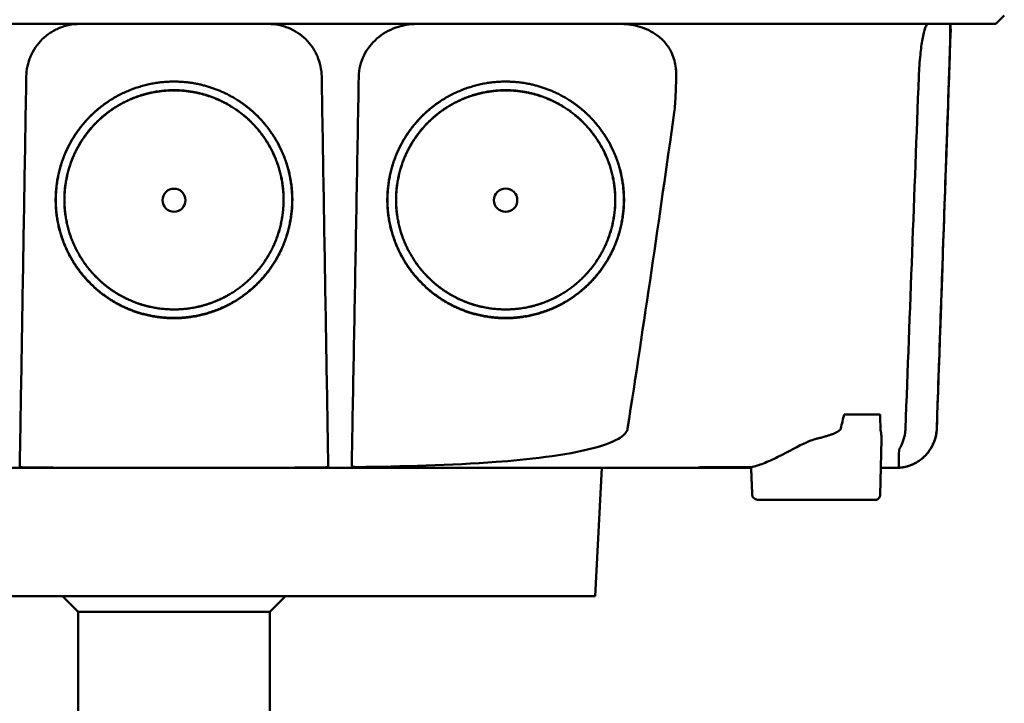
# Model space of a CAD drawing. Header units: millimetres. Extents: x 173 to 373, y 81 to 371.
# Tile 7 of 8: x 259 to 352, y 264 to 328. Entities that reach past the tile are written whole.
import ezdxf

# ---------------------------------------------------------------- set-up
doc = ezdxf.new("R2010")
doc.units = ezdxf.units.MM
doc.layers.add('Visible (ISO)', color=7, linetype='Continuous', lineweight=50)

msp = doc.modelspace()

# ---------------------------------------------------------------- linework, layer by layer
at = {"layer": 'Visible (ISO)'}
for p, q in [((351.522, 328.399), (350.718, 327.594)), ((346.46, 327.091), (346.484, 327.091)), ((336.456, 290.875), (339.845, 290.875)), ((339.845, 283.317), (339.975, 288.506)), ((313.058, 273.769), (313.69, 285.845)), ((323.179, 285.923), (323.178, 285.845)), ((327.716, 285.845), (323.178, 285.845)), ((339.374, 282.827), (328.435, 282.827)), ((313.058, 273.769), (233.843, 273.769)), ((264.45, 272.299), (262.98, 273.769)), ((282.45, 272.299), (283.92, 273.769)), ((282.45, 272.299), (264.45, 272.299)), ((264.45, 237.746), (264.45, 272.299)), ((282.45, 237.746), (282.45, 272.299))]:
    msp.add_line(p, q, dxfattribs=at)
for centre, major_axis, ratio, start_param, end_param in [((403.318, 327.846), (-100.955, -2891.748), 0.019629, 4.713161, 4.713335), ((87.009, 289.514), (258.164, 0.021), 0.00001, 6.282407, 6.282422), ((323.079, 285.845), (0.392, 0), 0.000189, 2.574212, 2.713359)]:
    msp.add_ellipse(centre, major_axis=major_axis, ratio=ratio, start_param=start_param, end_param=end_param, dxfattribs=at)
for centre, major_axis in [((273.45, 311.019), (0, 1.082)), ((304.636, 311.019), (0, 1.097))]:
    msp.add_ellipse(centre, major_axis=major_axis, ratio=0.999962, dxfattribs=at)
for points, degree, knots in [([(350.718, 327.594), (350.718, 327.594), (350.707, 327.594), (350.685, 327.594), (350.6, 327.594), (350.345, 327.594), (349.922, 327.594), (349.499, 327.594), (348.906, 327.594), (348.147, 327.594), (347.768, 327.594), (347.346, 327.594), (346.882, 327.594), (346.651, 327.594), (346.408, 327.594), (346.156, 327.594), (346.03, 327.594), (345.901, 327.594), (345.77, 327.594), (345.704, 327.594), (345.637, 327.594), (345.57, 327.594), (345.537, 327.594), (345.503, 327.594), (345.469, 327.594), (345.453, 327.594), (345.436, 327.594), (345.419, 327.594), (345.41, 327.594), (345.402, 327.594), (345.393, 327.594), (345.389, 327.594), (345.385, 327.594), (345.38, 327.594), (345.376, 327.594), (345.372, 327.594), (345.367, 327.594), (345.365, 327.594), (345.362, 327.594), (345.36, 327.594), (345.354, 327.594), (345.349, 327.594), (345.343, 327.594), (345.337, 327.594), (345.331, 327.594), (345.325, 327.594), (345.314, 327.594), (345.301, 327.594), (345.289, 327.594), (345.264, 327.594), (345.238, 327.594), (345.21, 327.594), (345.166, 327.594), (345.118, 327.594), (345.067, 327.594), (345.016, 327.594), (344.961, 327.594), (344.903, 327.594), (344.788, 327.594), (344.658, 327.594), (344.517, 327.594), (344.235, 327.594), (343.899, 327.594), (343.519, 327.594), (343.139, 327.594), (342.707, 327.594), (342.239, 327.594), (341.77, 327.594), (341.253, 327.594), (340.707, 327.594), (340.16, 327.594), (339.571, 327.594), (338.96, 327.594), (338.349, 327.594), (337.701, 327.594), (337.039, 327.594), (336.708, 327.594), (336.368, 327.594), (336.028, 327.594), (335.857, 327.594), (335.684, 327.594), (335.512, 327.594), (335.339, 327.594), (335.164, 327.594), (334.99, 327.594), (334.895, 327.594), (334.8, 327.594), (334.706, 327.594), (334.499, 327.594), (334.293, 327.594), (334.086, 327.594), (333.738, 327.594), (333.389, 327.594), (333.04, 327.594), (332.691, 327.594), (332.342, 327.594), (331.993, 327.594), (331.404, 327.594), (330.814, 327.594), (330.224, 327.594), (329.634, 327.594), (329.043, 327.594), (328.452, 327.594), (327.269, 327.594), (326.085, 327.594), (324.899, 327.594), (322.231, 327.594), (319.548, 327.594), (316.864, 327.594), (314.18, 327.594), (311.483, 327.594), (308.785, 327.594), (303.39, 327.594), (297.96, 327.594), (292.528, 327.594), (289.812, 327.594), (287.087, 327.594), (284.366, 327.594), (281.645, 327.594), (278.916, 327.594), (276.193, 327.594), (274.579, 327.594), (272.965, 327.594), (271.351, 327.594), (267.72, 327.594), (264.086, 327.594), (260.459, 327.594), (255.019, 327.594), (249.576, 327.594), (244.165, 327.594), (238.753, 327.594), (233.351, 327.594), (227.99, 327.594), (222.629, 327.594), (217.288, 327.594), (212, 327.594)], 3, [0.3330934, 0.3330934, 0.3330934, 0.3330934, 0.3372182, 0.3372182, 0.3372182, 0.3535986, 0.3535986, 0.3535986, 0.369979, 0.369979, 0.369979, 0.3781692, 0.3781692, 0.3781692, 0.3822643, 0.3822643, 0.3822643, 0.3843118, 0.3843118, 0.3843118, 0.3853356, 0.3853356, 0.3853356, 0.3858475, 0.3858475, 0.3858475, 0.3861034, 0.3861034, 0.3861034, 0.3862314, 0.3862314, 0.3862314, 0.3862954, 0.3862954, 0.3862954, 0.3863594, 0.3863594, 0.3863594, 0.3863968, 0.3863968, 0.3863968, 0.3864806, 0.3864806, 0.3864806, 0.3865644, 0.3865644, 0.3865644, 0.386732, 0.386732, 0.386732, 0.3870672, 0.3870672, 0.3870672, 0.3876065, 0.3876065, 0.3876065, 0.3881457, 0.3881457, 0.3881457, 0.3892243, 0.3892243, 0.3892243, 0.3913814, 0.3913814, 0.3913814, 0.3935385, 0.3935385, 0.3935385, 0.3956955, 0.3956955, 0.3956955, 0.3978526, 0.3978526, 0.3978526, 0.4000097, 0.4000097, 0.4000097, 0.4010883, 0.4010883, 0.4010883, 0.4016275, 0.4016275, 0.4016275, 0.4021668, 0.4021668, 0.4021668, 0.4024603, 0.4024603, 0.4024603, 0.4030994, 0.4030994, 0.4030994, 0.404178, 0.404178, 0.404178, 0.4052565, 0.4052565, 0.4052565, 0.4070765, 0.4070765, 0.4070765, 0.4088966, 0.4088966, 0.4088966, 0.4125367, 0.4125367, 0.4125367, 0.4207269, 0.4207269, 0.4207269, 0.4289171, 0.4289171, 0.4289171, 0.4452975, 0.4452975, 0.4452975, 0.4534877, 0.4534877, 0.4534877, 0.4616779, 0.4616779, 0.4616779, 0.4665313, 0.4665313, 0.4665313, 0.4774516, 0.4774516, 0.4774516, 0.493832, 0.493832, 0.493832, 0.5102124, 0.5102124, 0.5102124, 0.5265928, 0.5265928, 0.5265928, 0.5265928]), ([(259.562, 322.649), (259.567, 322.977), (259.604, 323.3), (259.672, 323.617), (259.706, 323.775), (259.748, 323.932), (259.797, 324.088), (259.847, 324.243), (259.904, 324.398), (259.968, 324.548), (260.097, 324.848), (260.253, 325.131), (260.436, 325.4), (260.619, 325.668), (260.831, 325.922), (261.063, 326.15), (261.294, 326.377), (261.546, 326.581), (261.818, 326.761), (261.954, 326.851), (262.096, 326.935), (262.24, 327.011), (262.384, 327.087), (262.531, 327.156), (262.681, 327.218), (262.981, 327.341), (263.292, 327.435), (263.614, 327.499), (263.937, 327.562), (264.262, 327.594), (264.591, 327.594)], 3, [0, 0, 0, 0, 0.00097301, 0.00097301, 0.00097301, 0.001459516, 0.001459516, 0.001459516, 0.001946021, 0.001946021, 0.001946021, 0.002919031, 0.002919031, 0.002919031, 0.003892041, 0.003892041, 0.003892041, 0.004865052, 0.004865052, 0.004865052, 0.005351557, 0.005351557, 0.005351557, 0.005838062, 0.005838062, 0.005838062, 0.006811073, 0.006811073, 0.006811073, 0.007784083, 0.007784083, 0.007784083, 0.007784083]), ([(282.31, 327.594), (282.639, 327.594), (282.962, 327.562), (283.28, 327.5), (283.439, 327.469), (283.597, 327.43), (283.753, 327.383), (283.909, 327.336), (284.065, 327.281), (284.216, 327.219), (284.518, 327.096), (284.804, 326.944), (285.075, 326.766), (285.347, 326.587), (285.604, 326.379), (285.836, 326.152), (286.067, 325.924), (286.275, 325.676), (286.46, 325.407), (286.552, 325.272), (286.638, 325.132), (286.717, 324.989), (286.795, 324.846), (286.867, 324.701), (286.931, 324.552), (287.059, 324.254), (287.158, 323.944), (287.227, 323.623), (287.296, 323.302), (287.334, 322.977), (287.339, 322.649)], 3, [0, 0, 0, 0, 0.00097301, 0.00097301, 0.00097301, 0.001459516, 0.001459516, 0.001459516, 0.001946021, 0.001946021, 0.001946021, 0.002919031, 0.002919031, 0.002919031, 0.003892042, 0.003892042, 0.003892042, 0.004865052, 0.004865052, 0.004865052, 0.005351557, 0.005351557, 0.005351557, 0.005838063, 0.005838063, 0.005838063, 0.006811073, 0.006811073, 0.006811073, 0.007784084, 0.007784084, 0.007784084, 0.007784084]), ([(290.827, 322.649), (290.833, 322.983), (290.875, 323.315), (291.036, 323.99), (291.158, 324.327), (291.614, 325.25), (292.032, 325.782), (293.057, 326.674), (293.66, 327.021), (294.941, 327.48), (295.612, 327.594), (296.285, 327.594)], 3, [0, 0, 0, 0, 0.10041, 0.10041, 0.2078888, 0.2078888, 0.4091061, 0.4091061, 0.6152542, 0.6152542, 0.8173443, 0.8173443, 0.8173443, 0.8173443]), ([(315.516, 327.594), (316.107, 327.594), (316.697, 327.506), (317.83, 327.153), (318.371, 326.889), (318.858, 326.542)], 3, [0, 0, 0, 0, 0.1800005, 0.1800005, 0.3619346, 0.3619346, 0.3619346, 0.3619346]), ([(343.481, 322.649), (343.495, 322.999), (343.513, 323.347), (343.562, 324.044), (343.592, 324.388), (343.683, 325.254), (343.751, 325.742), (343.908, 326.61), (343.998, 326.969), (344.14, 327.356), (344.192, 327.458), (344.281, 327.57), (344.32, 327.594), (344.357, 327.594)], 3, [-0.7883901, -0.7883901, -0.7883901, -0.7883901, -0.6831553, -0.6831553, -0.5736049, -0.5736049, -0.3943504, -0.3943504, -0.1984717, -0.1984717, -0.0870001, -0.0870001, -0.000001, -0.000001, -0.000001, -0.000001]), ([(346.414, 327.594), (346.418, 327.594), (346.421, 327.589), (346.427, 327.565), (346.43, 327.546), (346.439, 327.457), (346.442, 327.354), (346.446, 326.965), (346.442, 326.605), (346.422, 325.738), (346.408, 325.255), (346.382, 324.393), (346.371, 324.047), (346.347, 323.349), (346.335, 322.999), (346.323, 322.649)], 3, [-0.7832737, -0.7832737, -0.7832737, -0.7832737, -0.7415068, -0.7415068, -0.6969778, -0.6969778, -0.5858932, -0.5858932, -0.3917749, -0.3917749, -0.2149614, -0.2149614, -0.1053633, -0.1053633, -0.000001, -0.000001, -0.000001, -0.000001]), ([(318.857, 326.542), (319.15, 326.333), (319.414, 326.088), (319.891, 325.516), (320.096, 325.189), (320.459, 324.395), (320.585, 323.925), (320.657, 323.315), (320.667, 323.189), (320.682, 322.867), (320.68, 322.764), (320.676, 322.648)], 3, [-0.2784628, -0.2784628, -0.2784628, -0.2784628, -0.2136443, -0.2136443, -0.1445804, -0.1445804, -0.0574908, -0.0574908, -0.0349911, -0.0349911, -0.0000013, -0.0000013, -0.0000013, -0.0000013]), ([(259.007, 289.535), (259.067, 293.098), (259.127, 296.661), (259.186, 300.223), (259.249, 303.961), (259.311, 307.699), (259.374, 311.436), (259.437, 315.174), (259.499, 318.911), (259.562, 322.649)], 3, [0, 0, 0, 0, 0.01069712, 0.01069712, 0.01069712, 0.02191844, 0.02191844, 0.02191844, 0.03313976, 0.03313976, 0.03313976, 0.03313976]), ([(287.893, 289.535), (287.834, 293.098), (287.774, 296.661), (287.714, 300.223), (287.652, 303.961), (287.589, 307.699), (287.527, 311.436), (287.464, 315.174), (287.402, 318.911), (287.339, 322.649)], 3, [0, 0, 0, 0, 0.01069712, 0.01069712, 0.01069712, 0.02191844, 0.02191844, 0.02191844, 0.03313976, 0.03313976, 0.03313976, 0.03313976]), ([(290.226, 289.535), (290.29, 293.098), (290.355, 296.661), (290.42, 300.224), (290.488, 303.961), (290.555, 307.699), (290.623, 311.436), (290.691, 315.174), (290.759, 318.911), (290.827, 322.649)], 3, [0, 0, 0, 0, 0.01069712, 0.01069712, 0.01069712, 0.02191761, 0.02191761, 0.02191761, 0.03313809, 0.03313809, 0.03313809, 0.03313809]), ([(320.676, 322.648), (320.661, 322.098), (320.641, 321.506), (320.591, 320.434), (320.55, 319.7), (320.489, 319.269)], 3, [-0.2674541, -0.2674541, -0.2674541, -0.2674541, -0.1303688, -0.1303688, 0, 0, 0, 0]), ([(342.229, 289.535), (342.438, 295.054), (342.647, 300.572), (343.064, 311.611), (343.273, 317.129), (343.481, 322.649)], 3, [0.000009, 0.000009, 0.000009, 0.000009, 1.657189, 1.657189, 3.314368, 3.314368, 3.314368, 3.314368]), ([(346.323, 322.649), (346.199, 319.086), (346.075, 315.523), (345.951, 311.96), (345.821, 308.222), (345.691, 304.485), (345.561, 300.747), (345.431, 297.01), (345.301, 293.272), (345.17, 289.535)], 3, [0, 0, 0, 0, 0.01069684, 0.01069684, 0.01069684, 0.02191762, 0.02191762, 0.02191762, 0.0331384, 0.0331384, 0.0331384, 0.0331384]), ([(272.693, 299.945), (270.53, 300.092), (267.562, 301.532), (265.048, 303.473), (262.813, 307.091), (262.137, 311.319), (263.026, 315.535), (264.95, 318.323), (267.46, 320.7), (271.473, 322.173), (273.45, 322.175)], 2, [0.03560307, 0.03560307, 0.03560307, 0.03986703, 0.04212932, 0.04613179, 0.05049764, 0.05455738, 0.0589676, 0.061257, 0.06577034, 0.06967442, 0.06967442, 0.06967442]), ([(271.274, 300.977), (270.071, 301.234), (267.995, 302.241), (265.666, 304.039), (263.596, 307.39), (262.97, 311.308), (263.793, 315.213), (265.576, 317.796), (267.901, 319.998), (271.619, 321.362), (273.45, 321.365)], 2, [0.5336888, 0.5336888, 0.5336888, 0.5719427, 0.604431, 0.6619095, 0.7246066, 0.7829077, 0.8462418, 0.8791193, 0.9439344, 1, 1, 1]), ([(272.749, 300.771), (270.747, 300.907), (268, 302.24), (265.673, 304.036), (263.604, 307.385), (262.978, 311.299), (263.801, 315.201), (265.583, 317.782), (267.905, 319.982), (271.62, 321.345), (273.45, 321.348)], 2, [0.03301206, 0.03301206, 0.03301206, 0.03696934, 0.03906893, 0.04278352, 0.04683537, 0.05060313, 0.05469615, 0.05682088, 0.06100961, 0.0646329, 0.0646329, 0.0646329]), ([(273.45, 322.175), (275.434, 322.172), (278.346, 321.103), (281.54, 319.12), (284.086, 315.001), (284.763, 310.771), (283.875, 306.556), (281.783, 303.527), (278.945, 301.104), (274.775, 299.803), (272.693, 299.945)], 2, [0, 0, 0, 0.0039085, 0.00614105, 0.0112872, 0.01565801, 0.01972235, 0.02413756, 0.02700351, 0.03149281, 0.03560307, 0.03560307, 0.03560307]), ([(273.45, 321.348), (275.286, 321.344), (277.982, 320.355), (280.938, 318.52), (283.295, 314.707), (283.922, 310.792), (283.1, 306.89), (281.163, 304.086), (278.537, 301.843), (274.677, 300.639), (272.749, 300.771)], 2, [0, 0, 0, 0.00362406, 0.00569414, 0.01046578, 0.0145185, 0.01828706, 0.02238095, 0.02503833, 0.02920093, 0.03301206, 0.03301206, 0.03301206]), ([(273.45, 321.365), (275.288, 321.361), (277.986, 320.372), (280.944, 318.534), (283.303, 314.719), (283.93, 310.8), (283.107, 306.895), (281.169, 304.089), (278.541, 301.844), (276.067, 301.073), (275.604, 300.973)], 2, [0, 0, 0, 0.0560656, 0.0880905, 0.1619095, 0.2246066, 0.2829077, 0.3462418, 0.3873524, 0.4517493, 0.4663542, 0.4663542, 0.4663542]), ([(303.879, 299.945), (301.716, 300.092), (298.748, 301.532), (296.234, 303.472), (293.999, 307.091), (293.323, 311.319), (294.211, 315.535), (296.136, 318.323), (298.646, 320.7), (302.659, 322.173), (304.636, 322.175)], 2, [0.03560342, 0.03560342, 0.03560342, 0.03986742, 0.04212974, 0.04613224, 0.05049814, 0.05455792, 0.05896818, 0.0612576, 0.06577099, 0.0696751, 0.0696751, 0.0696751]), ([(302.46, 300.977), (301.257, 301.234), (299.181, 302.241), (296.852, 304.039), (294.782, 307.39), (294.156, 311.308), (294.979, 315.213), (296.762, 317.796), (299.087, 319.998), (302.805, 321.362), (304.636, 321.365)], 2, [0.5336886, 0.5336886, 0.5336886, 0.5719427, 0.604431, 0.6619095, 0.7246066, 0.7829077, 0.8462418, 0.8791193, 0.9439344, 1, 1, 1]), ([(303.935, 300.771), (301.933, 300.907), (299.186, 302.24), (296.859, 304.036), (294.791, 307.385), (294.164, 311.299), (294.987, 315.201), (296.769, 317.782), (299.091, 319.981), (302.806, 321.345), (304.636, 321.347)], 2, [0.03301165, 0.03301165, 0.03301165, 0.03696888, 0.03906844, 0.04278299, 0.04683479, 0.0506025, 0.05469547, 0.05682018, 0.06100885, 0.06463209, 0.06463209, 0.06463209]), ([(304.636, 322.175), (306.62, 322.172), (309.532, 321.103), (312.726, 319.12), (315.272, 315.001), (315.949, 310.771), (315.061, 306.556), (312.969, 303.527), (310.131, 301.104), (305.961, 299.803), (303.879, 299.945)], 2, [0, 0, 0, 0.00390854, 0.00614111, 0.01128731, 0.01565816, 0.01972254, 0.0241378, 0.02700377, 0.03149312, 0.03560342, 0.03560342, 0.03560342]), ([(304.636, 321.347), (306.472, 321.344), (309.168, 320.355), (312.124, 318.519), (314.481, 314.707), (315.108, 310.792), (314.285, 306.89), (312.349, 304.086), (309.723, 301.843), (305.863, 300.639), (303.935, 300.771)], 2, [0, 0, 0, 0.00362402, 0.00569407, 0.01046565, 0.01451832, 0.01828683, 0.02238068, 0.02503802, 0.02920056, 0.03301165, 0.03301165, 0.03301165]), ([(304.636, 321.365), (306.474, 321.361), (309.172, 320.372), (312.13, 318.534), (314.489, 314.719), (315.116, 310.8), (314.293, 306.895), (312.355, 304.089), (309.727, 301.844), (307.253, 301.073), (306.79, 300.973)], 2, [0, 0, 0, 0.0560656, 0.0880905, 0.1619095, 0.2246066, 0.2829077, 0.3462418, 0.3873524, 0.4517493, 0.4663544, 0.4663544, 0.4663544]), ([(272.694, 299.977), (270.534, 300.124), (267.57, 301.562), (265.059, 303.5), (262.827, 307.113), (262.152, 311.336), (263.039, 315.546), (264.962, 318.331), (266.526, 319.812), (267.338, 320.347)], 2, [0.510709, 0.510709, 0.510709, 0.5719427, 0.604431, 0.6619095, 0.7246066, 0.7829077, 0.8462418, 0.8791193, 0.9072211, 0.9072211, 0.9072211]), ([(279.571, 320.338), (281.612, 318.992), (284.072, 315.013), (284.748, 310.789), (283.861, 306.579), (281.772, 303.555), (278.938, 301.134), (274.774, 299.835), (272.694, 299.977)], 2, [0.0925625, 0.0925625, 0.0925625, 0.1619095, 0.2246066, 0.2829077, 0.3462418, 0.3873524, 0.4517493, 0.510709, 0.510709, 0.510709]), ([(303.88, 299.977), (301.72, 300.124), (298.756, 301.562), (296.245, 303.5), (294.013, 307.113), (293.338, 311.336), (294.225, 315.546), (296.148, 318.331), (297.712, 319.812), (298.524, 320.347)], 2, [0.510709, 0.510709, 0.510709, 0.5719427, 0.604431, 0.6619095, 0.7246066, 0.7829077, 0.8462418, 0.8791193, 0.9072206, 0.9072206, 0.9072206]), ([(310.757, 320.338), (312.798, 318.992), (315.258, 315.013), (315.934, 310.789), (315.047, 306.579), (312.958, 303.555), (310.124, 301.134), (305.96, 299.835), (303.88, 299.977)], 2, [0.092563, 0.092563, 0.092563, 0.1619095, 0.2246066, 0.2829077, 0.3462418, 0.3873524, 0.4517493, 0.510709, 0.510709, 0.510709]), ([(320.489, 319.269), (319.79, 314.312), (319.075, 309.348), (317.615, 299.443), (316.867, 294.482), (316.102, 289.535)], 3, [0.000001, 0.000001, 0.000001, 0.000001, 1.501899, 1.501899, 3.003575, 3.003575, 3.003575, 3.003575]), ([(258.948, 285.992), (258.95, 286.102), (258.953, 286.273), (258.96, 286.719), (258.965, 286.993), (258.974, 287.543), (258.98, 287.887), (258.994, 288.735), (259.001, 289.133), (259.007, 289.535)], 3, [0.0000009, 0.0000009, 0.0000009, 0.0000009, 0.1209094, 0.1209094, 0.2421411, 0.2421411, 0.3316895, 0.3316895, 0.4035331, 0.4035331, 0.4035331, 0.4035331]), ([(287.893, 289.535), (287.899, 289.199), (287.904, 288.896), (287.921, 287.891), (287.927, 287.547), (287.936, 286.996), (287.94, 286.722), (287.948, 286.273), (287.951, 286.102), (287.953, 285.992)], 3, [0.0000023, 0.0000023, 0.0000023, 0.0000023, 0.100716, 0.100716, 0.1889665, 0.1889665, 0.3090142, 0.3090142, 0.4287244, 0.4287244, 0.4287244, 0.4287244]), ([(290.162, 286.039), (290.165, 286.191), (290.169, 286.397), (290.176, 286.791), (290.181, 287.063), (290.19, 287.6), (290.197, 287.935), (290.214, 288.916), (290.22, 289.21), (290.226, 289.535)], 3, [0.000001, 0.000001, 0.000001, 0.000001, 0.1446056, 0.1446056, 0.3400085, 0.3400085, 0.4829484, 0.4829484, 0.644726, 0.644726, 0.644726, 0.644726]), ([(316.102, 289.535), (316.091, 289.463), (316.079, 289.406), (315.972, 289.206), (315.912, 289.126), (315.676, 288.868), (315.448, 288.71), (314.583, 288.207), (313.698, 287.921), (310.282, 286.994), (306.544, 286.613), (299.548, 286.091), (294.759, 285.973), (290.706, 285.917)], 3, [0.000002, 0.000002, 0.000002, 0.000002, 0.021884, 0.021884, 0.038756, 0.038756, 0.081654, 0.081654, 0.210186, 0.210186, 0.690298, 0.690298, 1.410084, 1.410084, 1.410084, 1.410084]), ([(336.152, 289.537), (336.138, 289.475), (336.09, 289.411), (336.006, 289.345), (335.964, 289.311), (335.913, 289.278), (335.853, 289.243), (335.841, 289.237), (335.828, 289.23), (335.816, 289.223), (335.796, 289.212), (335.776, 289.202), (335.755, 289.191), (335.738, 289.183), (335.72, 289.174), (335.701, 289.165), (335.692, 289.161), (335.682, 289.156), (335.673, 289.152), (335.668, 289.15), (335.663, 289.147), (335.658, 289.145), (335.653, 289.143), (335.646, 289.14), (335.643, 289.139), (335.566, 289.104), (335.477, 289.068), (335.377, 289.03), (335.345, 289.018), (335.312, 289.006), (335.278, 288.994), (335.259, 288.987), (335.239, 288.98), (335.219, 288.973), (335.191, 288.963), (335.162, 288.954), (335.133, 288.944), (335.118, 288.939), (335.103, 288.934), (335.088, 288.929), (335.081, 288.926), (335.073, 288.924), (335.065, 288.921), (335.062, 288.92), (335.058, 288.919), (335.054, 288.918), (335.05, 288.916), (335.045, 288.915), (335.042, 288.914), (334.945, 288.882), (334.839, 288.849), (334.727, 288.816), (334.61, 288.782), (334.486, 288.746), (334.353, 288.71), (334.234, 288.678), (334.109, 288.645), (333.976, 288.611), (333.927, 288.598), (333.877, 288.586), (333.826, 288.573), (333.807, 288.568), (333.787, 288.563), (333.767, 288.558)], 3, [0, 0, 0, 0, 0.125, 0.125, 0.125, 0.1875, 0.1875, 0.1875, 0.1998288, 0.1998288, 0.1998288, 0.21875, 0.21875, 0.21875, 0.234375, 0.234375, 0.234375, 0.2421875, 0.2421875, 0.2421875, 0.2460937, 0.2460937, 0.2460937, 0.25, 0.25, 0.25, 0.375, 0.375, 0.375, 0.4147844, 0.4147844, 0.4147844, 0.4375, 0.4375, 0.4375, 0.46875, 0.46875, 0.46875, 0.484375, 0.484375, 0.484375, 0.4921875, 0.4921875, 0.4921875, 0.4960937, 0.4960937, 0.4960937, 0.5, 0.5, 0.5, 0.6458777, 0.6458777, 0.6458777, 0.796275, 0.796275, 0.796275, 0.9309052, 0.9309052, 0.9309052, 0.980657, 0.980657, 0.980657, 1, 1, 1, 1]), ([(339.964, 288.879), (339.961, 288.92), (339.957, 288.962), (339.947, 289.047), (339.941, 289.09), (339.92, 289.232), (339.903, 289.328), (339.891, 289.404)], 3, [0.000001, 0.000001, 0.000001, 0.000001, 0.0219224, 0.0219224, 0.04372691, 0.04372691, 0.09465012, 0.09465012, 0.09465012, 0.09465012]), ([(345.173, 289.535), (345.159, 289.127), (345.077, 288.716), (344.79, 287.945), (344.578, 287.575), (344.055, 286.932), (343.736, 286.651), (343.035, 286.211), (342.643, 286.046), (342.042, 285.903), (341.838, 285.871), (341.582, 285.852), (341.53, 285.849), (341.439, 285.846), (341.4, 285.845), (341.359, 285.845), (341.357, 285.845), (341.355, 285.845), (341.354, 285.845), (341.353, 285.845), (341.353, 285.845), (341.353, 285.845), (341.353, 285.845), (341.353, 285.845), (341.352, 285.845), (341.352, 285.845)], 3, [0, 0, 0, 0, 0.1224218, 0.1224218, 0.2469459, 0.2469459, 0.3711232, 0.3711232, 0.4952756, 0.4952756, 0.556692, 0.556692, 0.5723047, 0.5723047, 0.5840132, 0.5840132, 0.584562, 0.584562, 0.5847509, 0.5847509, 0.5848454, 0.5848454, 0.584869, 0.584869, 0.5848808, 0.5848808, 0.5848808, 0.5848808]), ([(345.17, 289.535), (345.158, 289.179), (345.134, 288.855), (344.737, 287.826), (344.494, 287.465), (343.931, 286.8), (343.576, 286.544), (342.928, 286.16), (342.528, 286.006), (342.11, 285.922)], 3, [0.0000027, 0.0000027, 0.0000027, 0.0000027, 0.10692, 0.10692, 0.1946951, 0.1946951, 0.3250285, 0.3250285, 0.4961096, 0.4961096, 0.4961096, 0.4961096]), ([(342.229, 289.535), (342.227, 289.489), (342.222, 289.357), (342.183, 289.063), (342.162, 288.946), (342.135, 288.83)], 3, [-0.08915392, -0.08915392, -0.08915392, -0.08915392, -0.03568655, -0.03568655, -0.000001, -0.000001, -0.000001, -0.000001]), ([(327.713, 285.917), (328.083, 285.99), (328.471, 286.111), (329.318, 286.435), (329.777, 286.644), (331.265, 287.378), (332.202, 287.925), (332.917, 288.247)], 3, [-0.43736, -0.43736, -0.43736, -0.43736, -0.3417448, -0.3417448, -0.235453, -0.235453, -0.000001, -0.000001, -0.000001, -0.000001]), ([(332.917, 288.247), (333.046, 288.306), (333.194, 288.369), (333.477, 288.475), (333.622, 288.523), (333.767, 288.558)], 3, [-0.09143325, -0.09143325, -0.09143325, -0.09143325, -0.04551703, -0.04551703, 0, 0, 0, 0]), ([(341.621, 287.5), (341.621, 287.508), (341.624, 287.519), (341.634, 287.544), (341.639, 287.556), (341.654, 287.589), (341.665, 287.613), (341.699, 287.681), (341.723, 287.729), (341.788, 287.86), (341.834, 287.956), (341.977, 288.288), (342.069, 288.541), (342.135, 288.83)], 3, [-0.2117987, -0.2117987, -0.2117987, -0.2117987, -0.1955184, -0.1955184, -0.1846215, -0.1846215, -0.1669143, -0.1669143, -0.1369043, -0.1369043, -0.0889023, -0.0889023, -0.000001, -0.000001, -0.000001, -0.000001]), ([(341.606, 285.854), (341.606, 285.855), (341.606, 285.856), (341.606, 285.86), (341.606, 285.863), (341.607, 285.882), (341.607, 285.911), (341.608, 286.062), (341.609, 286.185), (341.613, 286.614), (341.616, 286.935), (341.621, 287.5)], 3, [0.000001, 0.000001, 0.000001, 0.000001, 0.351998, 0.351998, 0.745219, 0.745219, 1.755431, 1.755431, 2.669013, 2.669013, 3.407397, 3.407397, 3.407397, 3.407397]), ([(273.45, 285.845), (269.314, 285.845), (263.117, 285.845), (255.9, 285.845), (252.81, 285.845), (250.751, 285.845), (249.72, 285.845), (246.637, 285.845), (243.557, 285.845), (240.483, 285.845), (238.434, 285.845), (237.41, 285.845), (232.301, 285.845), (228.231, 285.845), (224.179, 285.845)], 3, [0, 0, 0, 0, 0.25, 0.375, 0.4375, 0.4375, 0.5, 0.5, 0.625, 0.6875, 0.6875, 0.75, 0.75, 1, 1, 1, 1]), ([(258.948, 285.992), (258.948, 285.982), (258.952, 285.972), (258.967, 285.954), (258.979, 285.945), (259.018, 285.926), (259.051, 285.916), (259.128, 285.901), (259.171, 285.895), (259.269, 285.886), (259.324, 285.883), (259.395, 285.881), (259.408, 285.881), (259.431, 285.881), (259.44, 285.881), (259.449, 285.881)], 3, [0.0000011, 0.0000011, 0.0000011, 0.0000011, 0.011161, 0.011161, 0.02268936, 0.02268936, 0.04008791, 0.04008791, 0.05617947, 0.05617947, 0.07342915, 0.07342915, 0.07748189, 0.07748189, 0.08025593, 0.08025593, 0.08025593, 0.08025593]), ([(273.45, 285.847), (271.467, 285.847), (268.697, 285.848), (264.209, 285.855), (261.755, 285.863), (259.449, 285.881)], 3, [0, 0, 0, 0, 0.595007, 0.595007, 1.188218, 1.188218, 1.188218, 1.188218]), ([(287.451, 285.881), (285.145, 285.863), (282.692, 285.855), (278.204, 285.848), (275.434, 285.847), (273.45, 285.847)], 3, [0.000001, 0.000001, 0.000001, 0.000001, 0.691835, 0.691835, 1.385765, 1.385765, 1.385765, 1.385765]), ([(322.722, 285.845), (320.696, 285.845), (318.665, 285.845), (316.631, 285.845), (316.444, 285.845), (316.258, 285.845), (316.071, 285.845), (314.223, 285.845), (312.371, 285.845), (310.513, 285.845), (308.467, 285.845), (306.419, 285.845), (304.368, 285.845), (303.343, 285.845), (302.317, 285.845), (301.291, 285.845), (300.821, 285.845), (300.351, 285.845), (299.882, 285.845), (299.325, 285.845), (298.767, 285.845), (298.209, 285.845), (296.054, 285.845), (293.895, 285.845), (291.739, 285.845), (289.022, 285.845), (286.298, 285.845), (283.576, 285.845), (282.367, 285.845), (281.157, 285.845), (279.946, 285.845), (279.341, 285.845), (278.736, 285.845), (278.131, 285.845), (277.526, 285.845), (276.92, 285.845), (276.315, 285.845), (275.956, 285.845), (275.598, 285.845), (275.239, 285.845), (274.88, 285.845), (274.522, 285.845), (274.163, 285.845), (273.925, 285.845), (273.688, 285.845), (273.45, 285.845)], 3, [0, 0, 0, 0, 0.125, 0.125, 0.125, 0.1364517, 0.1364517, 0.1364517, 0.25, 0.25, 0.25, 0.375, 0.375, 0.375, 0.4375, 0.4375, 0.4375, 0.4660904, 0.4660904, 0.4660904, 0.5, 0.5, 0.5, 0.6308834, 0.6308834, 0.6308834, 0.7957727, 0.7957727, 0.7957727, 0.8690401, 0.8690401, 0.8690401, 0.9056613, 0.9056613, 0.9056613, 0.942271, 0.942271, 0.942271, 0.9639594, 0.9639594, 0.9639594, 0.9856424, 0.9856424, 0.9856424, 1, 1, 1, 1]), ([(287.451, 285.881), (287.461, 285.881), (287.47, 285.881), (287.493, 285.881), (287.506, 285.881), (287.576, 285.883), (287.631, 285.886), (287.729, 285.895), (287.772, 285.901), (287.85, 285.916), (287.882, 285.926), (287.922, 285.945), (287.934, 285.954), (287.949, 285.972), (287.953, 285.982), (287.953, 285.992)], 3, [0.000001, 0.000001, 0.000001, 0.000001, 0.00277805, 0.00277805, 0.00682498, 0.00682498, 0.02399934, 0.02399934, 0.04009071, 0.04009071, 0.05747065, 0.05747065, 0.06901362, 0.06901362, 0.080186, 0.080186, 0.080186, 0.080186]), ([(290.162, 286.039), (290.162, 286.028), (290.165, 286.018), (290.18, 285.997), (290.192, 285.988), (290.235, 285.964), (290.275, 285.952), (290.373, 285.933), (290.431, 285.926), (290.561, 285.918), (290.633, 285.916), (290.706, 285.917)], 3, [0.00000001, 0.00000001, 0.00000001, 0.00000001, 0.01067062, 0.01067062, 0.02195436, 0.02195436, 0.04196292, 0.04196292, 0.06222203, 0.06222203, 0.08389165, 0.08389165, 0.08389165, 0.08389165]), ([(323.301, 285.925), (323.285, 285.925), (323.218, 285.926), (323.057, 285.915), (323.001, 285.909), (322.909, 285.898), (322.855, 285.889), (322.778, 285.875), (322.738, 285.867), (322.694, 285.855), (322.685, 285.851), (322.689, 285.846), (322.701, 285.845), (322.722, 285.845)], 3, [0.00000515, 0.00000515, 0.00000515, 0.00000515, 0.0050062, 0.0050062, 0.00908358, 0.00908358, 0.0150606, 0.0150606, 0.0189712, 0.0189712, 0.02166593, 0.02166593, 0.02436083, 0.02436083, 0.02436083, 0.02436083]), ([(322.748, 285.845), (322.876, 285.845), (322.977, 285.845), (323.122, 285.845), (323.165, 285.845), (323.178, 285.845)], 3, [0.000002, 0.000002, 0.000002, 0.000002, 0.0803067, 0.0803067, 0.1606391, 0.1606391, 0.1606391, 0.1606391]), ([(323.301, 285.925), (324.035, 285.922), (324.773, 285.92), (326.241, 285.918), (326.979, 285.917), (327.713, 285.917)], 3, [0.0000053, 0.0000053, 0.0000053, 0.0000053, 0.2257441, 0.2257441, 0.4515147, 0.4515147, 0.4515147, 0.4515147]), ([(341.352, 285.845), (341.352, 285.845), (341.352, 285.845), (341.352, 285.845), (341.352, 285.845), (341.285, 285.845), (341.151, 285.845), (341.09, 285.845), (341.016, 285.845), (340.928, 285.845), (340.821, 285.845), (340.694, 285.845), (340.547, 285.845), (340.365, 285.845), (340.152, 285.845), (339.909, 285.845)], 3, [0.4998731, 0.4998731, 0.4998731, 0.4998731, 0.5, 0.5, 0.5, 0.625, 0.625, 0.625, 0.6813252, 0.6813252, 0.6813252, 0.75, 0.75, 0.75, 0.8347083, 0.8347083, 0.8347083, 0.8347083]), ([(341.606, 285.854), (341.606, 285.854), (341.606, 285.854), (341.606, 285.854), (341.607, 285.854), (341.607, 285.854), (341.607, 285.854), (341.609, 285.854), (341.612, 285.855), (341.627, 285.856), (341.649, 285.857), (341.702, 285.862), (341.727, 285.864), (341.795, 285.871), (341.842, 285.877), (341.927, 285.889), (341.964, 285.895), (342.037, 285.908), (342.073, 285.914), (342.11, 285.922)], 3, [0.00000086, 0.00000086, 0.00000086, 0.00000086, 0.00087991, 0.00087991, 0.00188199, 0.00188199, 0.00384805, 0.00384805, 0.00956724, 0.00956724, 0.02772656, 0.02772656, 0.03977327, 0.03977327, 0.05676848, 0.05676848, 0.06845989, 0.06845989, 0.07958056, 0.07958056, 0.07958056, 0.07958056]), ([(328.435, 282.827), (328.365, 282.827), (328.294, 282.837), (328.156, 282.877), (328.089, 282.908), (327.974, 282.991), (327.924, 283.041), (327.866, 283.134), (327.85, 283.171), (327.827, 283.244), (327.821, 283.28), (327.82, 283.317)], 3, [-0.0878045, -0.0878045, -0.0878045, -0.0878045, -0.06621311, -0.06621311, -0.04411788, -0.04411788, -0.02304772, -0.02304772, -0.01101055, -0.01101055, 0, 0, 0, 0]), ([(339.374, 282.827), (339.418, 282.827), (339.465, 282.834), (339.556, 282.864), (339.602, 282.886), (339.683, 282.947), (339.72, 282.984), (339.78, 283.069), (339.804, 283.117), (339.836, 283.215), (339.844, 283.264), (339.845, 283.313), (339.845, 283.315), (339.845, 283.317)], 3, [0, 0, 0, 0, 0.2, 0.2, 0.397636, 0.397636, 0.591705, 0.591705, 0.791705, 0.791705, 0.991705, 0.991705, 1, 1, 1, 1])]:
    msp.add_open_spline(points, degree=degree, knots=knots, dxfattribs=at)
for points in [[(346.484, 327.091), (346.047, 314.573), (345.61, 302.054), (345.173, 289.535)], [(336.152, 289.537), (336.253, 289.997), (336.354, 290.443), (336.456, 290.875)], [(339.845, 290.875), (339.86, 290.446), (339.871, 290), (339.879, 289.537)], [(339.891, 289.404), (339.884, 289.449), (339.88, 289.493), (339.879, 289.537)], [(339.964, 288.879), (339.974, 288.753), (339.978, 288.629), (339.975, 288.506)], [(341.352, 285.845), (341.348, 285.845), (341.348, 285.845), (341.34, 285.845)]]:
    msp.add_open_spline(points, degree=3, dxfattribs=at)
msp.add_rational_spline([(327.713, 285.917), (327.767, 284.605), (327.82, 283.317)], [1.00059769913, 1.00042998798, 1.00023531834], degree=2, dxfattribs=at)

doc.saveas('drawing.dxf')
